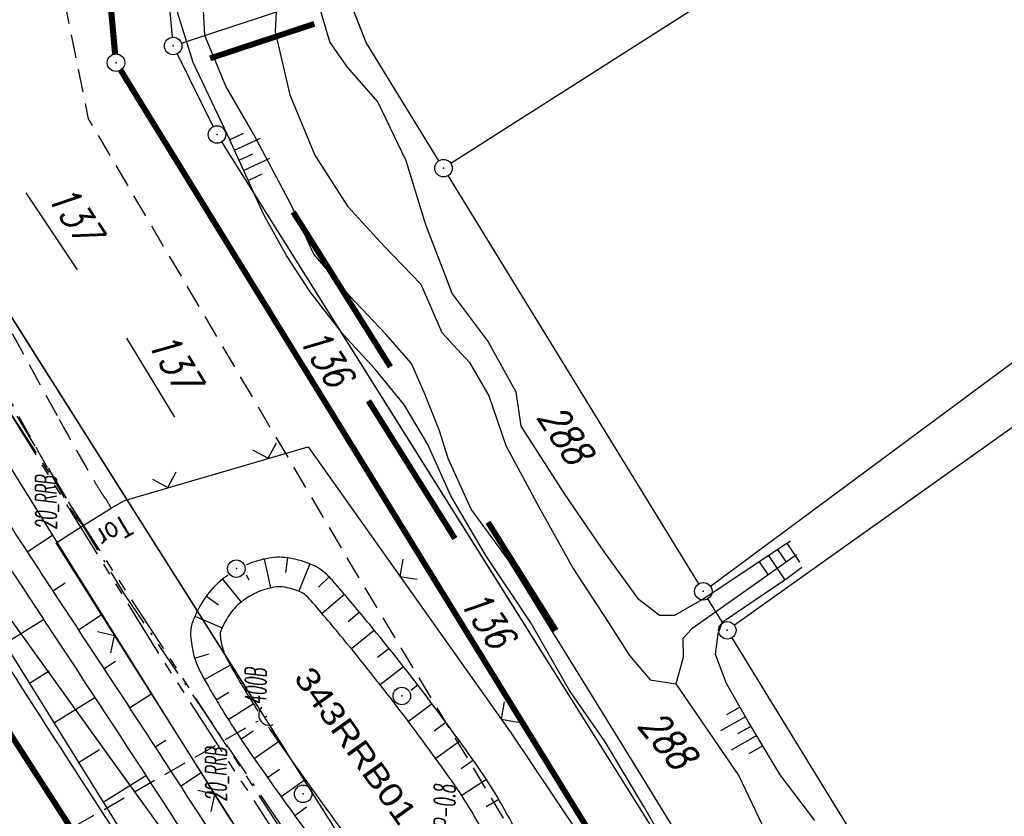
# Model space of a CAD drawing. Extents: x 448150 to 449332, y 437108 to 438384.
# Tile 168 of 172: x 448440 to 448524, y 438095 to 438164. Entities that reach past the tile are written whole.
import ezdxf

# ---------------------------------------------------------------- set-up
doc = ezdxf.new("R2010")
doc.units = 0
doc.header["$LTSCALE"] = 2
doc.header["$MEASUREMENT"] = 0
for name, pattern in [('AUSGEZOGEN', [0]), ('BAB-FM2', [2.6, 1.5, -0.5, 0.1, -0.5]), ('GEMEINDE', [3.5, 2, -0.5, 0.5, -0.5]), ('GESTRICH-X2', [1.5, 1, -0.5]), ('PHANTOMX2', [5, 2.5, -0.5, 0.5, -0.5, 0.5, -0.5])]:
    doc.linetypes.add(name, pattern=pattern)
doc.layers.get('0').update_dxf_attribs({"linetype": 'AUSGEZOGEN'})
for name, color, linetype in [('211-FLSTNR', 8, 'AUSGEZOGEN'), ('211-FLSTNR-BAB', 7, 'AUSGEZOGEN'), ('211-GEMEINGRZ', 7, 'GEMEINDE'), ('211-GRENZL', 8, 'AUSGEZOGEN'), ('211-GRENZL-BAB', 7, 'AUSGEZOGEN'), ('211-GRENZP', 8, 'AUSGEZOGEN'), ('211-GRENZP-BAB', 7, 'AUSGEZOGEN'), ('212-FLSTNR', 8, 'AUSGEZOGEN'), ('212-FLSTNR-BAB', 7, 'AUSGEZOGEN'), ('212-GEMEINGRZ', 7, 'GEMEINDE'), ('212-GRENZL', 8, 'AUSGEZOGEN'), ('212-GRENZL-BAB', 7, 'AUSGEZOGEN'), ('212-GRENZP', 8, 'AUSGEZOGEN'), ('212-GRENZP-BAB', 7, 'AUSGEZOGEN'), ('ANMERKUNG', 7, 'CONTINUOUS'), ('BAB_FM', 5, 'BAB-FM2'), ('BOESCHG', 250, 'AUSGEZOGEN'), ('DB-Bestand', 8, 'CONTINUOUS'), ('DURCHL', 200, 'GESTRICH-X2'), ('FBRTOP', 250, 'AUSGEZOGEN'), ('KANAL', 7, 'GESTRICH-X2'), ('Lichtwellenleiter COLT', 46, 'PHANTOMX2'), ('Lichtwellenleiter GLH', 46, 'PHANTOMX2'), ('MULDE', 250, 'AUSGEZOGEN'), ('RRB', 250, 'AUSGEZOGEN'), ('RRB-Schrift', 250, 'AUSGEZOGEN'), ('SCHLITZRINNE', 200, 'AUSGEZOGEN'), ('SCHSYMBOL', 200, 'AUSGEZOGEN'), ('STROMLTG', 4, 'AUSGEZOGEN'), ('WEG', 250, 'GESTRICH-X2'), ('ZAUN', 30, 'AUSGEZOGEN')]:
    doc.layers.add(name, color=color, linetype=linetype)
doc.styles.add('ROMANS', font='romans.shx', dxfattribs={"width": 0.8})
doc.styles.add('UNIR-H', font='unir_h.shx', dxfattribs={"width": 0.8})

# ---------------------------------------------------------------- blocks, each defined once
blk = doc.blocks.new('40')
at = {"color": 0}
blk.add_arc((0.025, 0.311), 0.91, 192.5363, 347.4637, dxfattribs=at)
blk.add_point((0, 0), dxfattribs=at)
blk = doc.blocks.new('PRIM_AC1_40')
at = {"layer": 'DB-Bestand', "color": 253, "linetype": 'Continuous'}
for points in [[(780.663, 264.069), (780.964, 261.624)], [(781.602, 264.185), (781.764, 262.877)], [(782.542, 264.301), (782.844, 261.856)], [(783.531, 264.423), (783.692, 263.115)], [(779.723, 263.954), (779.884, 262.645)]]:
    blk.add_lwpolyline(points, dxfattribs=at)
blk = doc.blocks.new('PRIM_AC1_41')
at = {"layer": 'DB-Bestand', "color": 253, "linetype": 'Continuous'}
for points in [[(768.3, 273.057), (770.206, 273.438)], [(768.486, 272.128), (769.779, 272.387)], [(768.672, 271.2), (771.089, 271.684)], [(768.858, 270.272), (770.151, 270.531)]]:
    blk.add_lwpolyline(points, dxfattribs=at)
blk = doc.blocks.new('PRIM_AC1_43')
at = {"layer": 'DB-Bestand', "color": 253, "linetype": 'Continuous'}
for points in [[(719.032, 242.304), (718.933, 244.766)], [(720.924, 242.381), (720.825, 244.843)], [(721.87, 242.419), (721.817, 243.736)], [(718.036, 242.264), (717.983, 243.581)], [(719.978, 242.342), (719.925, 243.66)]]:
    blk.add_lwpolyline(points, dxfattribs=at)
blk = doc.blocks.new('GST')
at = {"color": 0}
blk.add_circle((0, 0), 0.75, dxfattribs=at)
blk.add_point((0, 0), dxfattribs=at)
blk = doc.blocks.new('10')
blk.add_blockref('GST', (0, 0))
blk = doc.blocks.new('ZL')
at = {"color": 0}
for p, q in [((-1.066, 1.055), (0, 0)), ((0, 0), (1.055, 1.066))]:
    blk.add_line(p, q, dxfattribs=at)

msp = doc.modelspace()

# ---------------------------------------------------------------- hatches: boundary and pattern name
at = {"layer": 'SCHLITZRINNE'}
h = msp.add_hatch(dxfattribs=at)
h.set_pattern_fill('_USER,_O', color=256, scale=1.5, angle=45, pattern_type=0)
h.set_pattern_definition([(346.6471, (448402.703, 438130.2319), (0.3464215, 1.459449), [])])
edge = h.paths.add_edge_path()
edge.add_arc((449904.241, 439087.127), 1777.856, 203.318125, 203.482666)
edge.add_arc((450830.09, 439489.365), 2787.308, 203.482666, 203.768673)
edge.add_arc((449457.11, 438884.705), 1287.078, 203.768673, 204.197754)
edge.add_arc((451276.919, 439702.474), 3282.184, 204.197754, 204.466449)
edge.add_arc((449906.006, 439078.682), 1776.024, 204.466449, 205.272973)
edge.add_arc((449910.816, 439080.953), 1781.344, 205.272973, 206.078292)
edge.add_arc((451264.489, 439743.474), 3288.448, 206.078292, 206.346738)
edge.add_arc((449467.425, 438853.485), 1283.076, 206.346738, 206.776498)
edge.add_arc((450802.564, 439527.226), 2778.577, 206.776498, 207.063192)
edge.add_arc((449911.383, 439071.907), 1777.817, 207.063191, 207.421606)
edge.add_arc((450110.431, 439175.179), 2002.061, 207.421606, 207.779675)
edge.add_arc((450110.948, 439175.452), 2002.646, 207.779675, 208.137692)
edge.add_arc((450111.73, 439175.87), 2003.533, 208.137692, 208.495408)
edge.add_arc((450113.785, 439176.985), 2005.87, 208.495408, 208.852916)
edge.add_arc((450109.179, 439174.448), 2000.613, 208.852916, 209.211314)
edge.add_arc((450108.358, 439173.989), 1999.672, 209.211314, 209.569796)
edge.add_arc((450107.203, 439173.333), 1998.343, 209.569796, 209.928803)
edge.add_arc((450102.314, 439170.519), 1992.703, 209.928803, 210.288319)
edge.add_arc((450111.316, 439175.777), 2003.127, 210.288319, 210.645775)
edge.add_arc((450119.743, 439180.769), 2012.922, 210.645775, 211.002361)
edge.add_arc((450119.644, 439180.71), 2012.806, 211.002361, 211.359165)
edge.add_arc((450107.59, 439173.364), 1998.691, 211.359165, 211.717226)
edge.add_arc((450101.479, 439169.587), 1991.506, 211.717226, 212.076564)
edge.add_arc((450113.556, 439177.156), 2005.759, 212.076564, 212.434624)
edge.add_arc((450112.626, 439176.565), 2004.657, 212.434624, 212.79251)
edge.add_arc((450107.744, 439173.42), 1998.85, 212.79251, 213.150917)
edge.add_arc((450108.762, 439174.085), 2000.066, 213.150917, 213.509547)
edge.add_arc((450105.418, 439171.871), 1996.056, 213.509547, 213.868537)
edge.add_arc((450110.46, 439175.254), 2002.127, 213.868537, 214.225936)
edge.add_arc((450122.838, 439183.675), 2017.098, 214.225936, 214.582007)
edge.add_arc((450116.672, 439179.424), 2009.609, 214.582007, 214.939825)
edge.add_arc((450097.028, 439165.7), 1985.645, 214.939825, 215.299796)
edge.add_arc((450097.522, 439166.05), 1986.251, 215.299796, 215.6597)
edge.add_arc((450116.045, 439179.34), 2009.049, 215.6597, 216.017557)
edge.add_arc((450123.924, 439185.069), 2018.791, 216.017557, 216.373476)
edge.add_arc((450109.338, 439174.325), 2000.675, 216.373476, 216.722463)
edge.add_arc((450119.644, 439180.71), 2013.306, 211.128908, 211.359165)
edge.add_arc((450107.59, 439173.364), 1999.191, 211.359165, 211.717226)
edge.add_arc((450101.479, 439169.587), 1992.006, 211.717226, 212.076564)
edge.add_arc((450113.556, 439177.156), 2006.259, 212.076564, 212.234447)
h = msp.add_hatch(dxfattribs=at)
h.set_pattern_fill('_USER,_O', color=256, scale=1.5, angle=45, pattern_type=0)
h.set_pattern_definition([(347.6119, (448421.49, 438100.1306), (0.321798, 1.4650754), [])])
edge = h.paths.add_edge_path()
edge.add_arc((449904.241, 439087.127), 1777.856, 203.318125, 203.482666)
edge.add_arc((450830.09, 439489.365), 2787.308, 203.482666, 203.768673)
edge.add_arc((449457.11, 438884.705), 1287.078, 203.768673, 204.197754)
edge.add_arc((451276.919, 439702.474), 3282.184, 204.197754, 204.466449)
edge.add_arc((449906.006, 439078.682), 1776.024, 204.466449, 205.272973)
edge.add_arc((449910.816, 439080.953), 1781.344, 205.272973, 206.078292)
edge.add_arc((451264.489, 439743.474), 3288.448, 206.078292, 206.346738)
edge.add_arc((449467.425, 438853.485), 1283.076, 206.346738, 206.776498)
edge.add_arc((450802.564, 439527.226), 2778.577, 206.776498, 207.063192)
edge.add_arc((449911.383, 439071.907), 1777.817, 207.063191, 207.421606)
edge.add_arc((450110.431, 439175.179), 2002.061, 207.421606, 207.779675)
edge.add_arc((450110.948, 439175.452), 2002.646, 207.779675, 208.137692)
edge.add_arc((450111.73, 439175.87), 2003.533, 208.137692, 208.495408)
edge.add_arc((450113.785, 439176.985), 2005.87, 208.495408, 208.852916)
edge.add_arc((450109.179, 439174.448), 2000.613, 208.852916, 209.211314)
edge.add_arc((450108.358, 439173.989), 1999.672, 209.211314, 209.569796)
edge.add_arc((450107.203, 439173.333), 1998.343, 209.569796, 209.928803)
edge.add_arc((450102.314, 439170.519), 1992.703, 209.928803, 210.288319)
edge.add_arc((450111.316, 439175.777), 2003.127, 210.288319, 210.645775)
edge.add_arc((450119.743, 439180.769), 2012.922, 210.645775, 211.002361)
edge.add_arc((450119.644, 439180.71), 2012.806, 211.002361, 211.359165)
edge.add_arc((450107.59, 439173.364), 1998.691, 211.359165, 211.717226)
edge.add_arc((450101.479, 439169.587), 1991.506, 211.717226, 212.076564)
edge.add_arc((450113.556, 439177.156), 2005.759, 212.076564, 212.434624)
edge.add_arc((450112.626, 439176.565), 2004.657, 212.434624, 212.79251)
edge.add_arc((450107.744, 439173.42), 1998.85, 212.79251, 213.150917)
edge.add_arc((450108.762, 439174.085), 2000.066, 213.150917, 213.509547)
edge.add_arc((450105.418, 439171.871), 1996.056, 213.509547, 213.868537)
edge.add_arc((450110.46, 439175.254), 2002.127, 213.868537, 214.225936)
edge.add_arc((450122.838, 439183.675), 2017.098, 214.225936, 214.582007)
edge.add_arc((450116.672, 439179.424), 2009.609, 214.582007, 214.939825)
edge.add_arc((450097.028, 439165.7), 1985.645, 214.939825, 215.299796)
edge.add_arc((450097.522, 439166.05), 1986.251, 215.299796, 215.6597)
edge.add_arc((450116.045, 439179.34), 2009.049, 215.6597, 216.017557)
edge.add_arc((450123.924, 439185.069), 2018.791, 216.017557, 216.373476)
edge.add_arc((450109.338, 439174.325), 2000.675, 216.373476, 216.722463)
edge.add_arc((450113.556, 439177.156), 2006.259, 212.277367, 212.434624)
edge.add_arc((450112.626, 439176.565), 2005.157, 212.434624, 212.79251)
edge.add_arc((450107.744, 439173.42), 1999.35, 212.79251, 213.090756)
h = msp.add_hatch(dxfattribs=at)
h.set_pattern_fill('_USER,_O', color=256, scale=1.5, angle=45, pattern_type=0)
h.set_pattern_definition([(348.87313, (448443.181, 438066.7889), (0.289473, 1.4718034), [])])
edge = h.paths.add_edge_path()
edge.add_arc((449904.241, 439087.127), 1777.856, 203.318125, 203.482666)
edge.add_arc((450830.09, 439489.365), 2787.308, 203.482666, 203.768673)
edge.add_arc((449457.11, 438884.705), 1287.078, 203.768673, 204.197754)
edge.add_arc((451276.919, 439702.474), 3282.184, 204.197754, 204.466449)
edge.add_arc((449906.006, 439078.682), 1776.024, 204.466449, 205.272973)
edge.add_arc((449910.816, 439080.953), 1781.344, 205.272973, 206.078292)
edge.add_arc((451264.489, 439743.474), 3288.448, 206.078292, 206.346738)
edge.add_arc((449467.425, 438853.485), 1283.076, 206.346738, 206.776498)
edge.add_arc((450802.564, 439527.226), 2778.577, 206.776498, 207.063192)
edge.add_arc((449911.383, 439071.907), 1777.817, 207.063191, 207.421606)
edge.add_arc((450110.431, 439175.179), 2002.061, 207.421606, 207.779675)
edge.add_arc((450110.948, 439175.452), 2002.646, 207.779675, 208.137692)
edge.add_arc((450111.73, 439175.87), 2003.533, 208.137692, 208.495408)
edge.add_arc((450113.785, 439176.985), 2005.87, 208.495408, 208.852916)
edge.add_arc((450109.179, 439174.448), 2000.613, 208.852916, 209.211314)
edge.add_arc((450108.358, 439173.989), 1999.672, 209.211314, 209.569796)
edge.add_arc((450107.203, 439173.333), 1998.343, 209.569796, 209.928803)
edge.add_arc((450102.314, 439170.519), 1992.703, 209.928803, 210.288319)
edge.add_arc((450111.316, 439175.777), 2003.127, 210.288319, 210.645775)
edge.add_arc((450119.743, 439180.769), 2012.922, 210.645775, 211.002361)
edge.add_arc((450119.644, 439180.71), 2012.806, 211.002361, 211.359165)
edge.add_arc((450107.59, 439173.364), 1998.691, 211.359165, 211.717226)
edge.add_arc((450101.479, 439169.587), 1991.506, 211.717226, 212.076564)
edge.add_arc((450113.556, 439177.156), 2005.759, 212.076564, 212.434624)
edge.add_arc((450112.626, 439176.565), 2004.657, 212.434624, 212.79251)
edge.add_arc((450107.744, 439173.42), 1998.85, 212.79251, 213.150917)
edge.add_arc((450108.762, 439174.085), 2000.066, 213.150917, 213.509547)
edge.add_arc((450105.418, 439171.871), 1996.056, 213.509547, 213.868537)
edge.add_arc((450110.46, 439175.254), 2002.127, 213.868537, 214.225936)
edge.add_arc((450122.838, 439183.675), 2017.098, 214.225936, 214.582007)
edge.add_arc((450116.672, 439179.424), 2009.609, 214.582007, 214.939825)
edge.add_arc((450097.028, 439165.7), 1985.645, 214.939825, 215.299796)
edge.add_arc((450097.522, 439166.05), 1986.251, 215.299796, 215.6597)
edge.add_arc((450116.045, 439179.34), 2009.049, 215.6597, 216.017557)
edge.add_arc((450123.924, 439185.069), 2018.791, 216.017557, 216.373476)
edge.add_arc((450109.338, 439174.325), 2000.675, 216.373476, 216.722463)
edge.add_arc((450107.744, 439173.42), 1999.35, 213.133824, 213.150917)
edge.add_arc((450108.762, 439174.085), 2000.566, 213.150917, 213.509547)
edge.add_arc((450105.418, 439171.871), 1996.556, 213.509547, 213.868537)
edge.add_arc((450110.46, 439175.254), 2002.627, 213.868537, 214.225936)
edge.add_arc((450122.838, 439183.675), 2017.598, 214.225936, 214.582007)
edge.add_arc((450116.672, 439179.424), 2010.109, 214.582007, 214.805817)

# ---------------------------------------------------------------- linework, layer by layer
at = {"layer": '211-FLSTNR-BAB'}
msp.add_line((448449.036, 438136.293), (448453.167, 438129.526), dxfattribs=at)
at = {"layer": '211-GEMEINGRZ', "const_width": 0.5, "flags": 128}
for points in [[(448456.202, 438160.26), (448464.766, 438163.095)], [(448471.652, 438133.824), (448463.325, 438147.094)], [(448485.824, 438111.239), (448480.008, 438120.508)]]:
    msp.add_lwpolyline(points, dxfattribs=at)
at = {"layer": '211-GRENZL'}
for p, q in [((448548.737, 438197.097), (448476.832, 438151.253)), ((448452.972, 438162.067), (448452.467, 438167.623)), ((448453.752, 438161.555), (448467.068, 438165.964)), ((448469.578, 438161.632), (448468.055, 438165.502)), ((448499.052, 438115.036), (448564.527, 438163.563)), ((448475.807, 438151.489), (448469.578, 438161.632)), ((448453.373, 438160.648), (448456.467, 438154.402)), ((448485.025, 438108.749), (448457.198, 438153.095)), ((448498.058, 438115.228), (448476.592, 438150.211)), ((448551.539, 438147.585), (448509.037, 438117.328)), ((448498.976, 438113.733), (448498.842, 438113.951))]:
    msp.add_line(p, q, dxfattribs=at)
at = {"layer": '211-GRENZL-BAB', "const_width": 0.5, "flags": 128}
for points in [[(448448.082, 438160.636), (448446.448, 438178.603)], [(448480.598, 438107.167), (448448.544, 438159.251)]]:
    msp.add_lwpolyline(points, dxfattribs=at)
at = {"layer": '211-GRENZL-BAB', "flags": 128}
for points in [[(448462.779, 438100.801), (448432.14, 438149.246)], [(448434.759, 438118.171), (448450.444, 438096.394)]]:
    msp.add_lwpolyline(points, dxfattribs=at)
at = {"layer": '212-FLSTNR-BAB'}
msp.add_line((448440.412, 438148.743), (448444.817, 438142.15), dxfattribs=at)
at = {"layer": '212-GEMEINGRZ', "const_width": 0.5, "flags": 128}
for points in [[(448457.07, 438160.547), (448465.135, 438163.218)], [(448477.175, 438119.11), (448469.766, 438130.917)]]:
    msp.add_lwpolyline(points, dxfattribs=at)
at = {"layer": '212-GRENZL'}
for p, q in [((448548.737, 438197.096), (448476.833, 438151.253)), ((448452.972, 438162.067), (448452.468, 438167.623)), ((448453.752, 438161.556), (448467.068, 438165.964)), ((448469.581, 438161.627), (448468.055, 438165.503)), ((448499.053, 438115.036), (448564.527, 438163.563)), ((448475.808, 438151.489), (448469.581, 438161.627)), ((448453.373, 438160.648), (448456.467, 438154.402)), ((448509.729, 438069.38), (448457.199, 438153.095)), ((448498.058, 438115.229), (448476.592, 438150.211)), ((448551.539, 438147.585), (448501.11, 438111.685)), ((448500.108, 438111.889), (448498.842, 438113.95)), ((448500.892, 438110.611), (448521.908, 438076.359))]:
    msp.add_line(p, q, dxfattribs=at)
at = {"layer": '212-GRENZL-BAB'}
for p, q in [((448460.251, 438104.797), (448432.141, 438149.246)), ((448475.919, 438080.024), (448461.505, 438102.815))]:
    msp.add_line(p, q, dxfattribs=at)
at = {"layer": '212-GRENZL-BAB', "const_width": 0.5, "flags": 128}
for points in [[(448448.055, 438160.634), (448446.447, 438178.603)], [(448448.543, 438159.251), (448504.877, 438067.718)]]:
    msp.add_lwpolyline(points, dxfattribs=at)
at = {"layer": '212-GRENZL-BAB', "flags": 128}
msp.add_lwpolyline([(448434.757, 438118.174), (448467.405, 438072.847)], dxfattribs=at)
at = {"layer": 'BAB_FM'}
msp.add_lwpolyline([(448404.142, 438191.792), (448423.566, 438156.337), (448448.852, 438114.338), (448476.368, 438073.776), (448505.231, 438031.544), (448523.44, 438007.891), (448529.193, 437999.501), (448545.843, 437975.575), (448566.77, 437952.415), (448596.554, 437917.892), (448606.465, 437905.569)], dxfattribs=at)
at = {"layer": 'BOESCHG'}
for p, q in [((448440.536, 438117.981), (448442.718, 438119.404)), ((448460.842, 438117.353), (448461.386, 438114.882)), ((448462.829, 438117.461), (448462.661, 438116.207)), ((448464.755, 438116.938), (448463.808, 438114.592)), ((448442.724, 438114.633), (448443.78, 438115.325)), ((448457.273, 438115.628), (448458.866, 438113.662)), ((448459.289, 438116.014), (448459.509, 438115.56)), ((448466.398, 438115.827), (448465.499, 438114.937)), ((448455.893, 438114.187), (448456.911, 438113.436)), ((448467.72, 438114.327), (448465.792, 438112.689)), ((448469.007, 438112.797), (448468.035, 438111.988)), ((448438.617, 438110.126), (448441.938, 438112.187)), ((448444.921, 438111.29), (448446.957, 438112.629)), ((448454.905, 438112.453), (448457.227, 438111.449)), ((448470.278, 438111.253), (448468.317, 438109.654)), ((448471.534, 438109.696), (448470.546, 438108.907)), ((448447.116, 438107.946), (448448.098, 438108.59)), ((448454.894, 438108.853), (448456.1, 438109.234)), ((448440.726, 438106.727), (448442.431, 438107.785)), ((448455.718, 438107.035), (448457.934, 438108.257)), ((448472.775, 438108.128), (448470.784, 438106.568)), ((448456.717, 438105.302), (448457.802, 438105.952)), ((448474.001, 438106.548), (448473.389, 438106.078)), ((448442.835, 438103.328), (448446.33, 438105.497)), ((448449.306, 438104.599), (448451.205, 438105.841)), ((448457.765, 438103.599), (448459.904, 438104.95)), ((448475.212, 438104.956), (448473.191, 438103.434)), ((448458.852, 438101.92), (448459.906, 438102.62)), ((448476.407, 438103.352), (448475.39, 438102.601)), ((448451.492, 438101.25), (448452.411, 438101.848)), ((448477.587, 438101.738), (448475.537, 438100.255)), ((448444.945, 438099.93), (448446.732, 438101.039)), ((448459.977, 438100.267), (448462.052, 438101.714)), ((448478.752, 438100.111), (448477.72, 438099.38)), ((448461.126, 438098.63), (448462.159, 438099.359)), ((448447.054, 438096.531), (448450.704, 438098.796)), ((448453.673, 438097.897), (448455.454, 438099.053)), ((448462.283, 438096.999), (448464.343, 438098.468)), ((448479.878, 438098.459), (448477.757, 438097.081)), ((448480.93, 438096.758), (448479.839, 438096.118)), ((448463.449, 438095.373), (448464.475, 438096.113))]:
    msp.add_line(p, q, dxfattribs=at)
for points in [[(448514.329, 438013.476), (448495.28, 438040.558), (448473.959, 438072.821), (448470.92, 438075.798), (448457.621, 438095.59), (448443.043, 438118.882), (448420.798, 438154.612), (448401.124, 438189.28)], [(448393.927, 438183.29), (448403.024, 438167.48), (448450.048, 438091.708), (448475.642, 438053.524), (448507.383, 438008.771), (448509.104, 438008.667)]]:
    msp.add_lwpolyline(points, dxfattribs=at)
at = {"layer": 'BOESCHG', "flags": 128}
msp.add_lwpolyline([(448379.349, 438127.959, -0.000261), (448391.578, 438107.504, -0.000529), (448397.599, 438097.397, -0.000088), (448414.225, 438069.409, 0.000498), (448417.178, 438064.446, 0.005422), (448424.455, 438052.543, 0.003603), (448435.728, 438034.827, 0.004021), (448440.725, 438027.233, 0.002111), (448450.417, 438012.889, 0.006524), (448455.937, 438005.017, 0.001802), (448476.395, 437976.85, 0.012201), (448477.526, 437975.38, 0.002652), (448482.929, 437968.778)], format="xyb", dxfattribs=at)
at = {"layer": 'BOESCHG'}
for points in [[(448478.114, 438086.549, 0.072558), (448479.421, 438087.149, 0.134725), (448480.646, 438088.525, 0.143608), (448480.918, 438090.069, 0.039767), (448480.603, 438091.699, 0.04741), (448480.156, 438092.869, 0.03895), (448476.847, 438098.423, 0.017905), (448467.926, 438110.132, 0.005993), (448465.009, 438113.604, 0.024823), (448464.417, 438114.226, 0.087055), (448463.972, 438114.523, 0.06006), (448462.604, 438114.936, 0.085371), (448461.676, 438114.939, 0.066996), (448460.154, 438114.466, 0.068889), (448458.731, 438113.549, 0.072945), (448457.733, 438112.4, 0.055635), (448457.078, 438111.073, 0.101314), (448457.061, 438110.959, 0.054187)], [(448457.061, 438110.959, 0.054187), (448457.257, 438109.783, 0.054873), (448457.692, 438108.703, 0.007075), (448458.31, 438107.588, 0.00603), (448459.081, 438106.281, 0.006794), (448460.307, 438104.317, 0.007631)], [(448461.196, 438102.966, 0.004674), (448462.096, 438101.651, 0.007631), (448469.122, 438091.912, 0.019519), (448471.843, 438088.542, 0.034051), (448473.439, 438086.949, 0.117215), (448473.988, 438086.661, 0.054687), (448476.274, 438086.338, 0.071013)]]:
    msp.add_lwpolyline(points, format="xyb", dxfattribs=at)
at = {"layer": 'DB-Bestand', "linetype": 'Continuous'}
for p, q in [((448462.11, 438168.7), (448461.771, 438162.548)), ((448455.744, 438162.221), (448455.5, 438167.219)), ((448465.294, 438165.586), (448466.463, 438161.606)), ((448454.762, 438159.919), (448453.402, 438164.211)), ((448461.771, 438162.548), (448463.036, 438157.145)), ((448456.518, 438160.36), (448455.744, 438162.221)), ((448466.463, 438161.606), (448467.94, 438159.499)), ((448457.696, 438153.699), (448454.762, 438159.919)), ((448457.539, 438157.871), (448456.518, 438160.36)), ((448467.94, 438159.499), (448470.574, 438156.509)), ((448459.95, 438153.75), (448457.539, 438157.871)), ((448463.036, 438157.145), (448465.185, 438151.965)), ((448470.574, 438156.509), (448472.958, 438151.495)), ((448460.809, 438146.863), (448457.696, 438153.699)), ((448463.146, 438147.722), (448459.95, 438153.75)), ((448465.185, 438151.965), (448467.971, 438147.585)), ((448472.958, 438151.495), (448474.641, 438146.03)), ((448465.104, 438143.487), (448463.146, 438147.722)), ((448467.971, 438147.585), (448471.114, 438144.158)), ((448462.754, 438143.373), (448460.809, 438146.863)), ((448474.641, 438146.03), (448476.931, 438140.074)), ((448471.114, 438144.158), (448474.254, 438140.916)), ((448464.777, 438140.24), (448462.754, 438143.373)), ((448468.205, 438139.864), (448465.104, 438143.487)), ((448474.254, 438140.916), (448476.054, 438136.767)), ((448467.626, 438136.563), (448464.777, 438140.24)), ((448471.215, 438136.668), (448468.205, 438139.864)), ((448476.931, 438140.074), (448480.017, 438135.981)), ((448470.347, 438133.614), (448467.626, 438136.563)), ((448473.469, 438134.119), (448471.215, 438136.668)), ((448476.054, 438136.767), (448478.435, 438134.189)), ((448480.017, 438135.981), (448482.396, 438131.683)), ((448474.634, 438131.42), (448473.469, 438134.119)), ((448478.435, 438134.189), (448480.08, 438131.33)), ((448472.87, 438130.543), (448470.347, 438133.614)), ((448475.859, 438128.341), (448474.634, 438131.42)), ((448480.08, 438131.33), (448481.538, 438127.099)), ((448482.396, 438131.683), (448482.831, 438128.74)), ((448474.859, 438127.184), (448472.87, 438130.543)), ((448482.831, 438128.74), (448486.509, 438123.003)), ((448476.596, 438125.968), (448475.859, 438128.341)), ((448476.837, 438122.771), (448474.859, 438127.184)), ((448481.538, 438127.099), (448484.376, 438121.784)), ((448478.566, 438121.636), (448476.596, 438125.968)), ((448486.509, 438123.003), (448489.961, 438117.931)), ((448479.832, 438117.668), (448476.837, 438122.771)), ((448481.771, 438117.245), (448478.566, 438121.636)), ((448484.376, 438121.784), (448487.294, 438116.543)), ((448498.439, 438113.933), (448505.61, 438118.71)), ((448505.61, 438118.71), (448505.921, 438118.927)), ((448489.961, 438117.931), (448492.799, 438114)), ((448483.677, 438111.876), (448479.832, 438117.668)), ((448484.972, 438112.069), (448481.771, 438117.245)), ((448506.422, 438117.722), (448502.614, 438115.007)), ((448487.294, 438116.543), (448490.289, 438111.956)), ((448506.873, 438116.639), (448505.631, 438115.697)), ((448505.631, 438115.697), (448500.052, 438111.931)), ((448502.614, 438115.007), (448497.476, 438111.385)), ((448492.799, 438114), (448494.693, 438112.532)), ((448497.49, 438113.407), (448498.469, 438113.941)), ((448496.001, 438112.559), (448497.49, 438113.407)), ((448486.999, 438106.102), (448483.677, 438111.876)), ((448489.07, 438105.401), (448484.972, 438112.069)), ((448490.289, 438111.956), (448492.136, 438109.09)), ((448494.693, 438112.532), (448496.001, 438112.559)), ((448499.734, 438110.956), (448500.052, 438111.931)), ((448497.476, 438111.385), (448496.701, 438110.544)), ((448496.701, 438110.544), (448496.722, 438108.917)), ((448499.5, 438109.17), (448499.734, 438110.956)), ((448492.136, 438109.09), (448493.889, 438107.012)), ((448496.722, 438108.917), (448496.109, 438106.655)), ((448500.435, 438106.69), (448499.5, 438109.17)), ((448493.889, 438107.012), (448496.109, 438106.655)), ((448490.042, 438101.696), (448486.999, 438106.102)), ((448496.109, 438106.655), (448501.478, 438098.771)), ((448502.282, 438103.423), (448500.435, 438106.69)), ((448493.451, 438098.331), (448489.07, 438105.401)), ((448505.034, 438098.867), (448502.282, 438103.423)), ((448493.368, 438096.14), (448490.042, 438101.696)), ((448501.478, 438098.771), (448505.4, 438090.635)), ((448508, 438094.956), (448505.034, 438098.867)), ((448497.69, 438091.405), (448493.451, 438098.331)), ((448497.583, 438088.89), (448493.368, 438096.14))]:
    msp.add_line(p, q, dxfattribs=at)
at = {"layer": 'DURCHL'}
msp.add_line((448415.906, 438077.969), (448460.344, 438103.5), dxfattribs=at)
at = {"layer": 'FBRTOP'}
msp.add_lwpolyline([(448393.474, 438182.913, 0.001148), (448398.026, 438175.079, 0.00156), (448404.302, 438164.41, 0.001556), (448410.661, 438153.753, 0.001557), (448417.089, 438143.131, 0.001562), (448423.56, 438132.587, 0.001568), (448430.097, 438122.083, 0.001562), (448436.723, 438111.584, 0.001562), (448443.408, 438101.137, 0.001564), (448450.148, 438090.747, 0.001565), (448456.962, 438080.386, 0.001566), (448463.833, 438070.079, 0.001559), (448470.759, 438059.829, 0.001554), (448477.774, 438049.584, 0.001561), (448484.862, 438039.372, 0.001571), (448491.971, 438029.265, 0.00157), (448499.143, 438019.201, 0.001561), (448506.421, 438009.126, 0.000234), (448507.524, 438007.61, 0.00156)], format="xyb", dxfattribs=at)
at = {"layer": 'FBRTOP', "const_width": 0.5}
msp.add_lwpolyline([(448391.162, 438180.989), (448395.435, 438173.566), (448408.089, 438152.208), (448421.008, 438131.009), (448434.191, 438109.975), (448447.636, 438089.106), (448461.342, 438068.407), (448475.305, 438047.882), (448489.522, 438027.531), (448503.994, 438007.361), (448518.716, 437987.373), (448533.688, 437967.57), (448548.905, 437947.956), (448564.366, 437928.534), (448580.07, 437909.308), (448596.012, 437890.277), (448612.191, 437871.448), (448628.603, 437852.824), (448645.247, 437834.406), (448662.121, 437816.197), (448679.22, 437798.2), (448696.544, 437780.418), (448713.765, 437763.177)], dxfattribs=at)
at = {"layer": 'KANAL'}
msp.add_line((448415.906, 438077.969), (448460.344, 438103.5), dxfattribs=at)
at = {"layer": 'Lichtwellenleiter COLT', "flags": 128}
msp.add_lwpolyline([(448402.651, 438190.551), (448414.025, 438170.367), (448451.889, 438109.113), (448451.889, 438109.113), (448484.591, 438058.555), (448501.754, 438035.754), (448517.385, 438012.314), (448522.169, 438004.419), (448531.095, 437990.206), (448539.581, 437979.516), (448546.506, 437970.68), (448549.232, 437965.9), (448553.091, 437959.912), (448553.091, 437959.912), (448596.451, 437905.247), (448596.451, 437905.247), (448642.32, 437851.777), (448659.361, 437835.396)], dxfattribs=at)
at = {"layer": 'Lichtwellenleiter GLH', "flags": 128}
msp.add_lwpolyline([(448402.855, 438190.721), (448415.11, 438168.314), (448419.911, 438160.49), (448420.725, 438158.165), (448503.055, 438031.342), (448522.169, 438004.419), (448532.905, 437989.335), (448539.667, 437979.777), (448549.911, 437964.576), (448559.068, 437950.984), (448598.005, 437903.186), (448632.587, 437863.534), (448656.705, 437838.284), (448666.355, 437831.36), (448672.424, 437827.199), (448672.424, 437827.199), (448672.424, 437827.199), (448838.467, 437670.549), (448842.766, 437668.364), (448853.433, 437664.997), (448877.046, 437657.59), (448892.657, 437650.227), (448906.675, 437637.299), (448920.226, 437624.264), (448935.452, 437618.377), (448950.431, 437608.21), (448972.816, 437591.004), (448987.735, 437577.681), (449010.104, 437551.375), (449016.191, 437536.404), (449021.739, 437528.719), (449038.775, 437522.269), (449054.536, 437521.856), (449060.555, 437520.65), (449065.786, 437515.9), (449095.768, 437479.472), (449099.803, 437476.391), (449111.456, 437468.051), (449130.147, 437452.823), (449130.147, 437452.823), (449149.325, 437438.239), (449167.315, 437424.317), (449186.306, 437409.335), (449205.486, 437394.548), (449213.167, 437388.457)], dxfattribs=at)
at = {"layer": 'MULDE'}
for points in [[(448397.109, 438185.939, 0.001177), (448406.958, 438168.89, 0.005118), (448422.18, 438143.29, 0.006504), (448434.629, 438123.419, 0.00233), (448442.652, 438111.102, -0.001724), (448453.505, 438094.484, -0.001778), (448459.878, 438084.575, 0.000475), (448483.64, 438047.416, 0.009177), (448491.115, 438036.21, 0.004071), (448508.589, 438011.46, 0.004071)], [(448435.44, 438125.853, 0.000446), (448436.309, 438124.503, 0.00233), (448444.323, 438112.201, -0.001724), (448455.183, 438095.572, -0.001778), (448461.564, 438085.651, 0.000475), (448485.324, 438048.496, 0.009177), (448492.758, 438037.35, 0.004071), (448510.213, 438012.626, 0.004071)]]:
    msp.add_lwpolyline(points, format="xyb", dxfattribs=at)
at = {"layer": 'RRB'}
for points in [[(448481.848, 438085.893, 0.077321), (448482.913, 438087.403, 0.143608), (448483.431, 438090.349, 0.039767), (448483.04, 438092.374, 0.04741), (448482.423, 438093.991, 0.03895), (448478.912, 438099.883, 0.017905), (448469.882, 438111.736, 0.005993), (448466.926, 438115.254, 0.024823), (448466.161, 438116.058, 0.087055), (448464.988, 438116.839, 0.06006), (448463.04, 438117.427, 0.085371), (448461.255, 438117.433, 0.059581), (448459.318, 438116.862, 0.068889)], [(448457.751, 438115.987, 0.024358), (448457.082, 438115.467, 0.072945), (448455.603, 438113.764, 0.055635), (448454.7, 438111.933, 0.101314), (448454.536, 438110.816, 0.054187)], [(448454.536, 438110.816, 0.054187), (448454.821, 438109.1, 0.054873), (448455.463, 438107.507, 0.007075), (448456.116, 438106.33, 0.00603), (448456.918, 438104.97, 0.016217), (448460.022, 438100.203, 0.007631), (448467.094, 438090.401, 0.019519), (448469.939, 438086.877, 0.034051), (448471.778, 438085.042, 0.117215), (448473.364, 438084.21, 0.063069), (448476.634, 438083.804, 0.071013), (448478.827, 438084.122, 0.067361), (448480.667, 438084.945, 0.134725)]]:
    msp.add_lwpolyline(points, format="xyb", dxfattribs=at)
at = {"layer": 'STROMLTG', "linetype": 'GESTRICH-X2', "flags": 128}
msp.add_lwpolyline([(448424.511, 438208.746), (448434.977, 438190.986), (448441.21, 438177.37), (448445.769, 438155.079), (448468.714, 438116.122), (448495.687, 438071.196), (448508.333, 438048.445), (448509.986, 438042.32), (448517.404, 438016.219), (448517.64, 438013.388), (448513.958, 437997.68), (448503.316, 437957.684), (448496.833, 437934.428), (448486.937, 437933.062), (448410.081, 437919.056), (448385.519, 437914.809), (448357.362, 437909.671), (448353.415, 437909.581), (448342.515, 437907.026)], dxfattribs=at)
at = {"layer": 'WEG'}
msp.add_lwpolyline([(448407.67, 438194.729, -0.000156), (448409.632, 438191.114, 0.00014), (448427.757, 438157.724, 0.001303), (448443.281, 438129.321, 0.006754), (448446.365, 438123.889, 0.012316), (448447.006, 438122.854, 0.028069), (448447.323, 438122.424, 0.0261), (448447.333, 438122.413, 0.003562), (448447.733, 438121.719)], format="xyb", dxfattribs=at)
at = {"layer": 'WEG', "flags": 128}
msp.add_lwpolyline([(448405.342, 438192.791, 0.000198), (448425.156, 438156.31, 0.002436), (448443.778, 438122.45, 0.03937), (448445.103, 438120.455, 0.032209), (448445.107, 438120.451, 0.00057), (448445.341, 438120.221)], format="xyb", dxfattribs=at)
at = {"layer": 'ZAUN'}
msp.add_lwpolyline([(448448.882, 438122.359), (448464.595, 438126.984), (448481.978, 438102.434), (448493.342, 438085.48), (448480.424, 438079.848), (448470.992, 438075.827), (448459.108, 438093.283), (448443.032, 438118.758), (448445.341, 438120.221)], dxfattribs=at)
at = {"layer": 'ZAUN', "flags": 128}
msp.add_lwpolyline([(448445.341, 438120.221), (448447.733, 438121.719), (448448.882, 438122.359)], dxfattribs=at)

# ---------------------------------------------------------------- block references
at = {"linetype": 'Continuous', "rotation": 292.5882868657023}
for name in ['PRIM_AC1_43', 'PRIM_AC1_41', 'PRIM_AC1_40']:
    msp.add_blockref(name, (447958.381, 438723.185), dxfattribs=at)
at = {"layer": '211-GRENZP', "rotation": 289.6609145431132}
for p in [(448453.039, 438161.32), (448456.8, 438153.73), (448476.2, 438150.85), (448498.45, 438114.59)]:
    msp.add_blockref('GST', p, dxfattribs=at)
at = {"layer": '211-GRENZP-BAB', "rotation": 289.6609145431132}
msp.add_blockref('GST', (448448.15, 438159.889), dxfattribs=at)
at = {"layer": '212-GRENZP', "rotation": 309.7713901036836}
for p in [(448453.041, 438161.32), (448456.8, 438153.73), (448476.2, 438150.85), (448498.449, 438114.59), (448500.5, 438111.25)]:
    msp.add_blockref('GST', p, dxfattribs=at)
at = {"layer": '212-GRENZP-BAB', "rotation": 309.7713901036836}
msp.add_blockref('GST', (448448.149, 438159.89), dxfattribs=at)
at = {"layer": 'SCHSYMBOL'}
for p in [(448458.456, 438116.535), (448472.624, 438105.621), (448464.181, 438097.233)]:
    msp.add_blockref('10', p, dxfattribs=at)
at = {"layer": 'SCHSYMBOL', "rotation": 303.0039}
msp.add_blockref('40', (448461.003, 438103.867), dxfattribs=at)
at = {"layer": 'ZAUN'}
for p, rotation in [((448461.171, 438125.989), 16.40138458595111), ((448452.599, 438123.5), 16.4013845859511), ((448472.466, 438115.868), 305.3009810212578), ((448448.028, 438110.785), 122.2539765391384), ((448481.134, 438103.626), 305.3009810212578), ((448456.624, 438097.186), 122.2539765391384)]:
    msp.add_blockref('ZL', p, dxfattribs=dict(at, rotation=rotation))

# ---------------------------------------------------------------- texts
at = {"layer": '211-FLSTNR', "style": 'ROMANS', "oblique": 15, "width": 0.8}
for s, rotation, p in [('136', 302.03702, (448463.717, 438136.22)), ('288', 303.39559, (448484.156, 438129.546))]:
    msp.add_text(s, height=2.5, rotation=rotation, dxfattribs=at).set_placement(p)
at = {"layer": '211-FLSTNR-BAB', "style": 'ROMANS', "oblique": 15, "width": 0.8}
msp.add_text('137', height=2.5, rotation=301.3979, dxfattribs=at).set_placement((448450.755, 438135.877))
at = {"layer": '212-FLSTNR', "style": 'ROMANS', "oblique": 15, "width": 0.8}
for s, rotation, p in [('136', 304.01908, (448477.467, 438113.707)), ('288', 309.77139, (448492.763, 438103.091))]:
    msp.add_text(s, height=2.5, rotation=rotation, dxfattribs=at).set_placement(p)
at = {"layer": '212-FLSTNR-BAB', "style": 'ROMANS', "oblique": 15, "width": 0.8}
msp.add_text('137', height=2.5, rotation=303.74955, dxfattribs=at).set_placement((448442.146, 438148.398))
at = {"layer": 'ANMERKUNG', "style": 'ROMANS', "oblique": 7, "width": 0.5}
for s, p in [('20_RRB', (448443.043, 438119.882)), ('400B', (448461.003, 438104.867)), ('20_RRB', (448457.621, 438096.59)), ('MOENCH\\WSP-0.8', (448477.202, 438087.012))]:
    msp.add_text(s, height=1.8, rotation=90, dxfattribs=at).set_placement(p)
at = {"layer": 'RRB-Schrift', "style": 'UNIR-H', "width": 1.2}
msp.add_text('343RRB01', height=2, rotation=305.45851, dxfattribs=at).set_placement((448463.312, 438107.175))
at = {"layer": 'ZAUN', "style": 'ROMANS', "width": 0.8}
msp.add_text('Tor', height=1.8, rotation=210.24454, dxfattribs=at).set_placement((448448.795, 438121.192))

doc.saveas('drawing.dxf')
